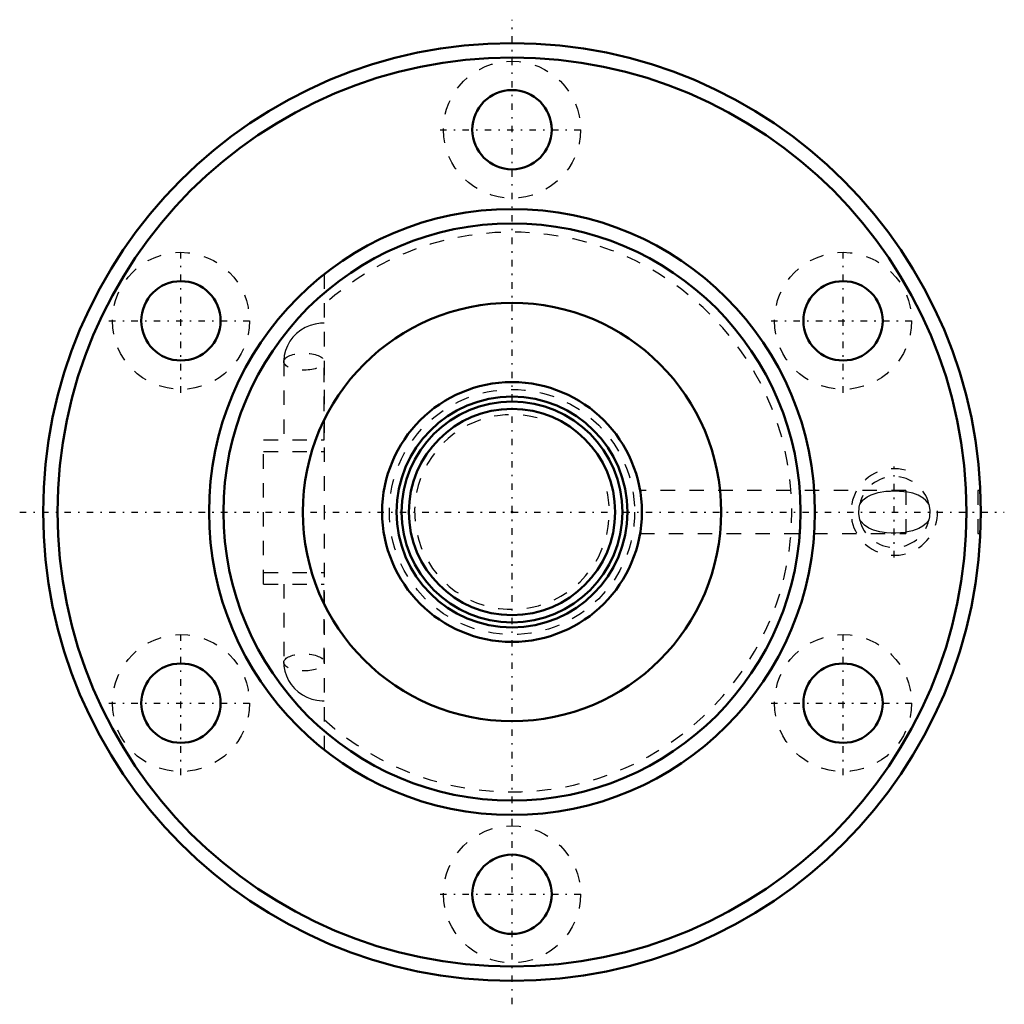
# Model space of a CAD drawing. Header units: millimetres. Extents: x -34.1 to 34.1, y -34.1 to 34.1.
import ezdxf

# ---------------------------------------------------------------- set-up
doc = ezdxf.new("R2010")
doc.units = ezdxf.units.MM
doc.linetypes.add('Center', pattern=[1.5, 0.45, -0.5, 0.05, -0.5])
doc.linetypes.add('Dashed', pattern=[2, 1, -1])
for name, color, linetype, lineweight in [('2d ConnectionPoints', 7, 'Continuous', 50), ('AM_0', 7, 'Continuous', 50), ('AM_5', 3, 'Continuous', 25), ('AM_7', 7, 'Center', 25), ('AM_9', 6, 'Dashed', 25)]:
    doc.layers.add(name, color=color, linetype=linetype, lineweight=lineweight)

# ---------------------------------------------------------------- blocks, each defined once
blk = doc.blocks.new('1_BNF_1810_2_5RR_nut_0_in_BNF1810_2_5RRG1_410LC5A_00__2')
at = {"layer": 'AM_0'}
for centre, radius in [((0, 0), 32.5), ((0, 0), 31.5), ((0, 26.5), 2.75), ((0, 0), 21), ((0, 0), 20), ((-22.95, 13.25), 2.75), ((22.95, 13.25), 2.75), ((0, 0), 14.5), ((-22.95, -13.25), 2.75), ((22.95, -13.25), 2.75), ((0, -26.5), 2.75)]:
    blk.add_circle(centre, radius, dxfattribs=at)
at = {"layer": 'AM_5', "linetype": 'Dashed'}
blk.add_arc((26.5, 0), 3, 75, 15, dxfattribs=at)
at = {"layer": 'AM_7'}
for p, q in [((0, -34.125), (0, 34.125)), ((-4.988, 26.5), (4.987, 26.5)), ((-22.95, 8.262), (-22.95, 18.237)), ((22.95, 8.262), (22.95, 18.237)), ((-27.937, 13.25), (-17.962, 13.25)), ((17.962, 13.25), (27.937, 13.25)), ((26.5, -3.15), (26.5, 3.15)), ((-34.125, 0), (34.125, 0)), ((-22.95, -18.238), (-22.95, -8.263)), ((22.95, -18.238), (22.95, -8.263)), ((-27.937, -13.25), (-17.962, -13.25)), ((17.962, -13.25), (27.937, -13.25)), ((-4.988, -26.5), (4.987, -26.5))]:
    blk.add_line(p, q, dxfattribs=at)
at = {"layer": 'AM_9'}
for p, q in [((-13.02, 16.477), (-13.02, -16.477)), ((-15.819, 10.423), (-15.819, 5)), ((-13.021, 5), (-13.021, 10.423)), ((-17.22, -5), (-17.22, 5)), ((-17.22, 5), (-13.02, 5)), ((-17.22, 4.2), (-13.02, 4.2)), ((27.3, 1.5), (8.877, 1.5)), ((27.3, 1.5), (27.3, -1.5)), ((32.465, 1.5), (32.3, 1.5)), ((32.3, 1.5), (32.3, -1.5)), ((8.875, -1.5), (27.3, -1.5)), ((32.3, -1.5), (32.466, -1.5)), ((-17.22, -4.2), (-13.02, -4.2)), ((-17.22, -5), (-13.02, -5)), ((-15.819, -5), (-15.819, -10.423)), ((-13.021, -10.423), (-13.021, -5))]:
    blk.add_line(p, q, dxfattribs=at)
for points in [[(-13.02, 13.09), (-13.276, 13.079), (-13.638, 13.025), (-13.991, 12.925), (-14.328, 12.782), (-14.642, 12.597), (-14.929, 12.375), (-15.182, 12.118), (-15.397, 11.832), (-15.571, 11.522), (-15.7, 11.194), (-15.782, 10.854), (-15.817, 10.528), (-15.819, 10.423)], [(24.101, 0.539), (24.347, 0.838), (24.611, 1.041), (24.903, 1.193), (25.389, 1.352), (25.914, 1.434), (26.225, 1.455), (26.544, 1.46), (26.861, 1.451), (27.17, 1.426), (27.3, 1.409)], [(28.899, 0.539), (28.851, 0.612), (28.689, 0.804), (28.503, 0.963), (28.162, 1.165), (27.79, 1.304), (27.3, 1.409)], [(24.101, -0.539), (24.044, -0.112), (24.064, 0.329), (24.101, 0.539)], [(28.899, 0.539), (28.956, 0.112), (28.936, -0.329), (28.899, -0.539)], [(27.3, -1.409), (27.244, -1.417), (26.931, -1.447), (26.607, -1.459), (26.276, -1.457), (25.952, -1.438), (25.488, -1.373), (25.055, -1.254), (24.732, -1.111), (24.436, -0.916), (24.151, -0.615), (24.101, -0.539)], [(28.899, -0.539), (28.822, -0.652), (28.721, -0.771), (28.478, -0.981), (28.207, -1.142), (27.771, -1.31), (27.3, -1.409)], [(-15.819, -10.423), (-15.805, -10.692), (-15.745, -11.032), (-15.641, -11.361), (-15.493, -11.673), (-15.305, -11.965), (-15.079, -12.231), (-14.819, -12.467), (-14.529, -12.67), (-14.213, -12.837), (-13.876, -12.963), (-13.523, -13.047), (-13.161, -13.087), (-13.02, -13.09)]]:
    blk.add_lwpolyline(points, dxfattribs=at)
for centre in [(0, 26.5), (-22.95, 13.25), (22.95, 13.25), (-22.95, -13.25), (22.95, -13.25), (0, -26.5)]:
    blk.add_circle(centre, 4.75, dxfattribs=at)
for centre, radius, start, end in [((0, 0), 19.4, 227.84535, 132.15465), ((26.5, 0), 2.458, 12.65281, 167.34719), ((26.5, 0), 2.458, 192.65281, 347.34719)]:
    blk.add_arc(centre, radius, start, end, dxfattribs=at)
for centre in [(-14.42, 10.423), (-14.42, -10.423)]:
    blk.add_ellipse(centre, major_axis=(-1.399, 0), ratio=0.422618, dxfattribs=at)
blk = doc.blocks.new('2_BNF181025RRG1410LC5A00_0_in_BNF1810_2_5RRG1_410LC5A_00__2')
at = {"layer": 'AM_0'}
for radius in [9, 8, 7.65, 7.15]:
    blk.add_circle((0, 0), radius, dxfattribs=at)
at = {"layer": 'AM_5', "linetype": 'Dashed'}
blk.add_arc((0, 0), 6.75, 75, 15, dxfattribs=at)
at = {"layer": 'AM_9'}
blk.add_circle((0, 0), 8.5, dxfattribs=at)

msp = doc.modelspace()

# ---------------------------------------------------------------- linework, layer by layer
at = {"layer": '2d ConnectionPoints'}
msp.add_point((0, 0), dxfattribs=at)
msp.add_point((0, 0), dxfattribs=at)

# ---------------------------------------------------------------- block references
for name in ['1_BNF_1810_2_5RR_nut_0_in_BNF1810_2_5RRG1_410LC5A_00__2', '2_BNF181025RRG1410LC5A00_0_in_BNF1810_2_5RRG1_410LC5A_00__2']:
    msp.add_blockref(name, (0, 0))

doc.saveas('drawing.dxf')
